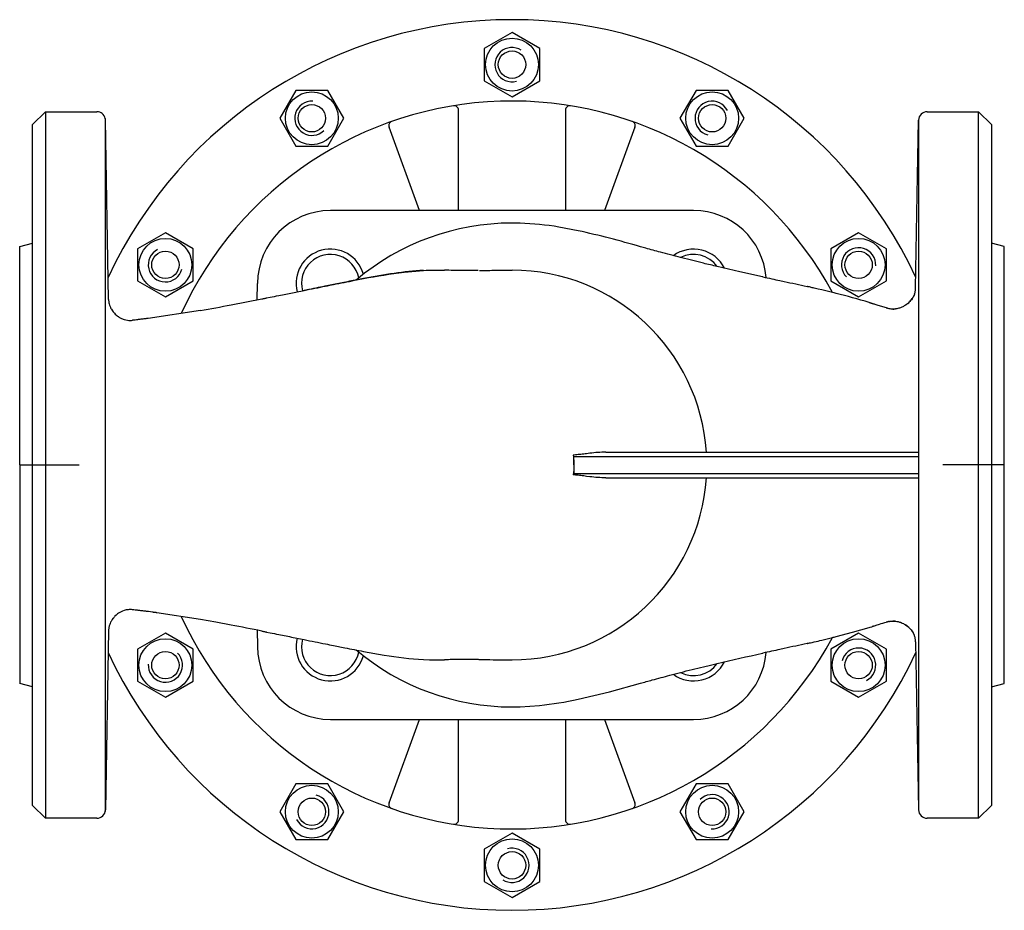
# Model space of a CAD drawing. Extents: x -214 to 16, y -39 to 169.
import ezdxf

# ---------------------------------------------------------------- set-up
doc = ezdxf.new("R2010")
doc.units = 0
doc.layers.get('0').update_dxf_attribs({"linetype": 'CONTINUOUS'})

# ---------------------------------------------------------------- blocks, each defined once
blk = doc.blocks.new('DMA160', base_point=(-192.84, -38.53))
at = {"color": 7}
for p, q in [((-98.51, 166.47), (-105.01, 162.72)), ((-92.01, 162.72), (-98.51, 166.47)), ((-105.01, 162.72), (-105.01, 155.21)), ((-92.01, 155.21), (-92.01, 162.72)), ((-105.01, 155.21), (-98.51, 151.46)), ((-98.51, 151.46), (-92.01, 155.21)), ((-149.01, 152.94), (-152.77, 146.44)), ((-141.51, 152.94), (-149.01, 152.94)), ((-137.76, 146.44), (-141.51, 152.94)), ((-55.51, 152.94), (-59.27, 146.44)), ((-48.01, 152.94), (-55.51, 152.94)), ((-44.26, 146.44), (-48.01, 152.94)), ((-152.77, 146.44), (-149.01, 139.94)), ((-141.51, 139.94), (-137.76, 146.44)), ((-59.27, 146.44), (-55.51, 139.94)), ((-48.01, 139.94), (-44.26, 146.44)), ((-149.01, 139.94), (-141.51, 139.94)), ((-55.51, 139.94), (-48.01, 139.94)), ((-179.48, 119.72), (-185.98, 115.97)), ((-172.98, 115.97), (-179.48, 119.72)), ((-17.54, 119.72), (-24.04, 115.97)), ((-11.04, 115.97), (-17.54, 119.72)), ((-185.98, 115.97), (-185.98, 108.46)), ((-172.98, 108.46), (-172.98, 115.97)), ((-24.04, 115.97), (-24.04, 108.46)), ((-11.04, 108.46), (-11.04, 115.97)), ((-185.98, 108.46), (-179.48, 104.71)), ((-179.48, 104.71), (-172.98, 108.46)), ((-24.04, 108.46), (-17.54, 104.71)), ((-17.54, 104.71), (-11.04, 108.46)), ((-11.12, 102.22), (-11.12, 102.22)), ((-179.48, 26.22), (-185.98, 22.47)), ((-172.98, 22.47), (-179.48, 26.22)), ((-17.54, 26.22), (-24.04, 22.47)), ((-11.04, 22.47), (-17.54, 26.22)), ((-185.98, 22.47), (-185.98, 14.96)), ((-172.98, 14.96), (-172.98, 22.47)), ((-24.04, 22.47), (-24.04, 14.96)), ((-11.04, 14.96), (-11.04, 22.47)), ((-185.98, 14.96), (-179.48, 11.21)), ((-179.48, 11.21), (-172.98, 14.96)), ((-24.04, 14.96), (-17.54, 11.21)), ((-17.54, 11.21), (-11.04, 14.96)), ((-149.01, -9.01), (-152.77, -15.51)), ((-141.51, -9.01), (-149.01, -9.01)), ((-137.76, -15.51), (-141.51, -9.01)), ((-55.51, -9.01), (-59.27, -15.51)), ((-48.01, -9.01), (-55.51, -9.01)), ((-44.26, -15.51), (-48.01, -9.01)), ((-152.77, -15.51), (-149.01, -22.01)), ((-141.51, -22.01), (-137.76, -15.51)), ((-59.27, -15.51), (-55.51, -22.01)), ((-48.01, -22.01), (-44.26, -15.51)), ((-98.51, -20.53), (-105.01, -24.28)), ((-92.01, -24.28), (-98.51, -20.53)), ((-149.01, -22.01), (-141.51, -22.01)), ((-55.51, -22.01), (-48.01, -22.01)), ((-105.01, -24.28), (-105.01, -31.79)), ((-92.01, -31.79), (-92.01, -24.28)), ((-105.01, -31.79), (-98.51, -35.54)), ((-98.51, -35.54), (-92.01, -31.79))]:
    blk.add_line(p, q, dxfattribs=at)
for points in [[(-15.09, 103.43, -0.000255), (-14.9, 103.38, -0.000236), (-14.72, 103.32, -0.000217), (-14.55, 103.27), (-14.5, 103.26), (-14.44, 103.24, -0.000089), (-14.38, 103.22), (-14.37, 103.22), (-14.36, 103.22, 0.006711), (-14.35, 103.21)], [(-11.12, 102.22, 0.000304), (-11.1, 102.21, 0.000201), (-11.08, 102.21), (-11.07, 102.2, 0.000119), (-11.06, 102.2, 0.000081), (-11.04, 102.19, 0.000043), (-11.02, 102.19), (-11, 102.18)]]:
    blk.add_lwpolyline(points, format="xyb", dxfattribs=at)
for centre, radius in [((-98.51, 158.97), 6.17), ((-98.51, 158.97), 3.2), ((-145.26, 146.44), 6.17), ((-51.76, 146.44), 6.17), ((-145.26, 146.44), 3.2), ((-51.76, 146.44), 3.2), ((-179.48, 112.22), 6.17), ((-17.54, 112.22), 6.17), ((-179.48, 112.22), 3.2), ((-17.54, 112.22), 3.2), ((-179.48, 18.72), 6.18), ((-17.54, 18.72), 6.18), ((-179.48, 18.72), 3.2), ((-17.54, 18.72), 3.2), ((-145.26, -15.51), 6.17), ((-51.76, -15.51), 6.18), ((-145.26, -15.51), 3.2), ((-51.76, -15.51), 3.2), ((-98.51, -28.03), 6.18), ((-98.51, -28.03), 3.2)]:
    blk.add_circle(centre, radius, dxfattribs=at)
for centre, radius, start, end in [((-98.51, 65.47), 104, 24.9105, 155.0905), ((-98.51, 158.97), 4, 57, 285), ((-145.26, 146.44), 4, 87, 315), ((-51.76, 146.44), 4, 27, 255), ((-179.48, 112.22), 4, 117, 345), ((-17.54, 112.22), 4, 357, 225), ((-98.51, 65.47), 104, 204.9095, 335.0895), ((-179.48, 18.72), 4, 177, 45), ((-17.54, 18.72), 4, 297, 165), ((-145.26, -15.51), 4, 207, 75), ((-51.76, -15.51), 4, 267, 135), ((-98.51, -28.03), 4, 237, 105)]:
    blk.add_arc(centre, radius, start, end, dxfattribs=at)

msp = doc.modelspace()

# ---------------------------------------------------------------- linework, layer by layer
at = {"color": 7}
for p, q in [((-210.51, 144.97), (-207.51, 147.97)), ((-207.51, 147.97), (-207.51, -17.03)), ((-207.51, 147.97), (-195.48, 147.97)), ((-111.01, 124.89), (-111.01, 148.38)), ((-86.01, 148.38), (-86.01, 124.89)), ((-1.55, 147.97), (10.49, 147.97)), ((13.49, 144.97), (10.49, 147.97)), ((10.49, -17.03), (10.49, 147.97)), ((-210.51, -14.03), (-210.51, 144.97)), ((-193.52, 146.38), (-193.52, -15.44)), ((-192.75, 104.13), (-193.48, 146)), ((-4.23, 106.78), (-3.54, 146)), ((-3.54, 146), (-3.54, 62.47)), ((13.49, 144.97), (13.49, -14.03)), ((-120.14, 124.89), (-127.24, 144.4)), ((-69.78, 144.4), (-76.88, 124.89)), ((-56.08, 124.89), (-140.94, 124.89)), ((-213.51, 116.47), (-210.51, 117.27)), ((16.49, 116.47), (13.49, 117.27)), ((-114.24, 110.96), (-114.24, 110.96)), ((-158.07, 104.04), (-157.94, 107.89)), ((-29.58, 107.16), (-29.58, 107.16)), ((-171.29, 101.57), (-183.48, 99.71)), ((-171.29, 101.57), (-171.29, 101.57)), ((-171.29, 101.57), (-171.29, 101.57)), ((-84.07, 67.47), (-10.67, 67.47)), ((-84.07, 65.47), (-84.07, 67.47)), ((-76.61, 68.47), (-10.97, 68.47)), ((-10.97, 68.47), (-3.54, 68.47)), ((-10.67, 67.47), (-3.54, 67.47)), ((-84.07, 65.47), (-84.07, 63.47)), ((-84.07, 63.47), (-10.67, 63.47)), ((-76.61, 62.47), (-10.97, 62.47)), ((-10.97, 62.47), (-3.54, 62.47)), ((-10.67, 63.47), (-3.54, 63.47)), ((-3.54, 62.47), (-3.54, -15.07)), ((-171.29, 29.37), (-181.5, 30.96)), ((-171.29, 29.37), (-171.29, 29.37)), ((-171.29, 29.37), (-171.29, 29.37)), ((-192.75, 26.8), (-193.48, -15.07)), ((-158.07, 26.9), (-157.94, 23.04)), ((-29.57, 23.78), (-29.58, 23.78)), ((-29.58, 23.78), (-29.58, 23.78)), ((-4.23, 24.15), (-3.54, -15.07)), ((-114.28, 19.97), (-114.27, 19.97)), ((-114.28, 19.97), (-114.28, 19.97)), ((-114.27, 19.97), (-114.27, 19.97)), ((-114.24, 19.97), (-114.24, 19.97)), ((-106.37, 20.03), (-106.38, 20.03)), ((-210.51, 13.66), (-213.51, 14.47)), ((13.49, 13.66), (16.49, 14.47)), ((-140.94, 6.04), (-56.08, 6.04)), ((-127.24, -13.46), (-120.14, 6.04)), ((-111.01, -17.44), (-111.01, 6.04)), ((-86.01, 6.04), (-86.01, -17.44)), ((-76.88, 6.04), (-69.78, -13.46)), ((-210.51, -14.03), (-207.51, -17.03)), ((10.49, -17.03), (13.49, -14.03)), ((-195.48, -17.03), (-207.51, -17.03)), ((10.49, -17.03), (-1.55, -17.03))]:
    msp.add_line(p, q, dxfattribs=at)
at = {"color": 1}
for p, q in [((-213.51, 65.47), (-213.51, 116.47)), ((16.49, 65.47), (16.49, 116.47)), ((-213.51, 65.47), (-199.59, 65.47)), ((-213.51, 65.47), (-213.51, 14.47)), ((16.49, 65.47), (2.1, 65.47)), ((16.49, 14.47), (16.49, 65.47))]:
    msp.add_line(p, q, dxfattribs=at)
at = {"color": 7}
for points in [[(-39.9, 109.4, -0.001148), (-39.91, 109.4), (-39.93, 109.41), (-39.94, 109.41, -0.000016), (-39.99, 109.42), (-45.27, 110.59), (-50.59, 111.82, -0.001644), (-53.77, 112.58), (-56.58, 113.27), (-59.13, 113.92, -0.002876), (-63.85, 115.16, -0.002021), (-67.28, 116.1), (-68.52, 116.44, 0.016403), (-83.03, 120.18), (-87.55, 121.03, 0.032244), (-96.62, 121.94), (-97.58, 121.96), (-98.51, 121.97)], [(-156.96, 104.26, 0.000102), (-156.95, 104.26), (-156.92, 104.26), (-156.9, 104.27, 0.000019), (-156.79, 104.29), (-156.68, 104.31), (-156.56, 104.34, 0.00014), (-156.16, 104.41), (-156.07, 104.43), (-156.02, 104.44, 0.000061), (-155.87, 104.47), (-155.03, 104.64, 0.000348), (-152.99, 105.05), (-151.7, 105.31, 0.000078), (-148.66, 105.92), (-147.46, 106.16, -0.000039), (-147.08, 106.24), (-145.82, 106.5, -0.000066), (-143.26, 107.01, -0.000092), (-141.03, 107.46), (-140.18, 107.63, -0.001298), (-135.27, 108.6), (-133.18, 109, -0.016863), (-123.73, 110.52), (-119.19, 110.91, -0.010614), (-116.55, 110.99), (-115.29, 110.99), (-114.28, 110.96)], [(-119.19, 110.91, 0.022423), (-126.03, 110.21, 0.011268), (-133.18, 109), (-134.73, 108.71, 0.001393), (-138.2, 108.02), (-140.18, 107.63, 0.000152), (-141.76, 107.31, 0.000073), (-143.79, 106.9, 0.000057), (-146, 106.46), (-147.08, 106.24)], [(-119.19, 110.91, 0.022423), (-126.03, 110.21, 0.011268), (-133.18, 109), (-134.73, 108.71, 0.001393), (-138.2, 108.02), (-140.18, 107.63, 0.000152), (-141.76, 107.31, 0.000073), (-143.79, 106.9, 0.000057), (-146, 106.46), (-147.08, 106.24)], [(-119.19, 110.91, 0.022423), (-126.03, 110.21, 0.011268), (-133.18, 109), (-134.73, 108.71, 0.001393), (-138.2, 108.02), (-140.18, 107.63, 0.000152), (-141.76, 107.31, 0.000073), (-143.79, 106.9, 0.000057), (-146, 106.46), (-147.08, 106.24)], [(-106.39, 110.9, 0.006535), (-106.58, 110.9), (-107.55, 110.9, -0.001613), (-109.43, 110.89), (-110.34, 110.89, -0.00315), (-112.22, 110.91, -0.003513), (-114.24, 110.96), (-114.26, 110.96), (-114.27, 110.96)], [(-106.09, 110.9, 0.000208), (-105.99, 110.9), (-105.93, 110.9), (-105.86, 110.91, 0.000196), (-105.45, 110.91, 0.000086), (-105.14, 110.91), (-104.18, 110.92, -0.0003), (-102.21, 110.95), (-100.63, 110.96), (-99.04, 110.97, -0.000345), (-98.64, 110.97), (-98.51, 110.97)], [(-39.9, 109.4, 0.000358), (-37.85, 108.96, 0.000021), (-35.91, 108.54), (-34.91, 108.33, -0.002346), (-29.58, 107.16)], [(-15.09, 103.43, 0.010201), (-22.8, 105.55), (-23.24, 105.66), (-23.67, 105.76, 0.002631), (-26.14, 106.36), (-27.03, 106.57), (-27.92, 106.78, 0.000715), (-28.82, 106.98), (-29.05, 107.04), (-29.27, 107.09, 0.000127), (-29.46, 107.13), (-29.48, 107.13), (-29.5, 107.14, 0.000018), (-29.52, 107.14), (-29.54, 107.15), (-29.55, 107.15, -0.000004), (-29.57, 107.15), (-29.57, 107.15), (-29.57, 107.15)], [(-4.47, 105.44, 0.018045), (-4.37, 105.76, 0.01637), (-4.31, 106.05), (-4.28, 106.23, 0.02191), (-4.24, 106.59), (-4.23, 106.78)], [(-192.75, 104.12, 0.007908), (-192.74, 103.98), (-192.73, 103.86), (-192.72, 103.74, 0.002607), (-192.72, 103.69), (-192.71, 103.62), (-192.7, 103.55, 0.025739), (-192.6, 103.1), (-192.52, 102.81), (-192.4, 102.49, 0.035843), (-192.1, 101.89), (-191.83, 101.47, 0.045743), (-191.18, 100.71), (-190.8, 100.38, 0.022913), (-190.45, 100.12, 0.032185), (-189.89, 99.79, 0.041058), (-189.14, 99.47), (-188.7, 99.35, 0.036917), (-187.99, 99.24, 0.030864), (-187.41, 99.24), (-187.18, 99.26)], [(-171.29, 101.57, 0.004125), (-164.14, 102.86), (-160.56, 103.55), (-156.96, 104.26)], [(-4.47, 105.44, -0.007619), (-4.52, 105.31), (-4.55, 105.23), (-4.59, 105.14, -0.025782), (-4.82, 104.68), (-4.92, 104.49, -0.0268), (-5.22, 104.06, -0.03114), (-5.65, 103.57), (-5.78, 103.44, -0.022382), (-6.14, 103.12, -0.026879), (-6.62, 102.77), (-6.75, 102.69), (-6.88, 102.61, -0.035999), (-7.6, 102.26, -0.037923), (-8.36, 102.03), (-8.63, 101.97), (-8.9, 101.93)], [(-6.62, 102.77, 0.015804), (-6.34, 102.96, 0.018839), (-6.02, 103.22, 0.021798), (-5.67, 103.54), (-5.49, 103.73, 0.023439), (-5.16, 104.13, 0.021111), (-4.91, 104.51, 0.018334), (-4.72, 104.84, 0.014833), (-4.59, 105.12)], [(-14.35, 103.21, -0.000585), (-14.1, 103.14, -0.000798), (-13.75, 103.03, -0.000877), (-13.3, 102.9, -0.000916), (-12.74, 102.73), (-11.93, 102.47), (-11.12, 102.22)], [(-11, 102.18, -0.000022), (-10.99, 102.18), (-10.98, 102.17, -0.000002), (-10.94, 102.16), (-10.91, 102.15, -0.000004), (-10.83, 102.13), (-10.77, 102.11), (-10.72, 102.09)], [(-10.72, 102.09, 0.027235), (-10.27, 101.98, 0.026411), (-9.82, 101.92), (-9.67, 101.91, 0.018239), (-9.35, 101.9), (-9.24, 101.91), (-9.11, 101.91, 0.006931), (-8.98, 101.92), (-8.96, 101.93), (-8.95, 101.93, 0.001075), (-8.93, 101.93), (-8.91, 101.93), (-8.9, 101.93)], [(-9.57, 101.9, 0.009518), (-9.43, 101.9), (-9.35, 101.9)], [(-183.48, 99.71, -0.000764), (-183.6, 99.7), (-183.61, 99.7), (-183.64, 99.69, -0.000024), (-183.66, 99.69), (-183.7, 99.68), (-183.72, 99.68, -0.000314), (-184.07, 99.64), (-184.54, 99.58, -0.000826), (-185.41, 99.47, -0.000745), (-186.19, 99.37, -0.000651), (-186.87, 99.29), (-187.18, 99.26)], [(-76.61, 68.47, 0.019471), (-78.41, 68.39, 0.009285), (-80.34, 68.2), (-81.07, 68.11, -0.000672), (-82.45, 67.95, -0.006633), (-83.66, 67.82), (-84.2, 67.78)], [(-84.2, 67.78, -0.013924), (-84.1, 66.63), (-84.08, 66.05), (-84.07, 65.47)], [(-84.07, 67.47, 0.038801), (-84.07, 67.53, 0.034155), (-84.09, 67.58, 0.028875), (-84.11, 67.63), (-84.12, 67.66, 0.029314), (-84.16, 67.72, 0.025643), (-84.2, 67.78)], [(-84.07, 65.47, -0.013911), (-84.1, 64.31), (-84.14, 63.73), (-84.2, 63.15)], [(-84.07, 63.47, -0.036747), (-84.07, 63.41, -0.034909), (-84.09, 63.35, -0.032155), (-84.11, 63.3), (-84.12, 63.27, -0.029169), (-84.16, 63.21, -0.023073), (-84.2, 63.15)], [(-76.61, 62.47, -0.019471), (-78.41, 62.54, -0.009285), (-80.34, 62.73), (-81.07, 62.82, 0.000672), (-82.45, 62.99, 0.006633), (-83.66, 63.11), (-84.2, 63.15)], [(-187.18, 31.68, 0.054987), (-188.15, 31.68, 0.050784), (-189.09, 31.48), (-189.48, 31.34, 0.03358), (-190.15, 31, 0.025564), (-190.65, 30.67, 0.016734), (-190.97, 30.41), (-191.27, 30.13, 0.031319), (-191.74, 29.58, 0.025165), (-192.07, 29.11, 0.01738), (-192.26, 28.76), (-192.38, 28.48), (-192.48, 28.23, 0.017304), (-192.58, 27.93), (-192.6, 27.84), (-192.62, 27.76, 0.022078), (-192.7, 27.37), (-192.71, 27.31), (-192.72, 27.24, 0.002467), (-192.72, 27.2), (-192.73, 27.07), (-192.74, 26.96, 0.009444), (-192.75, 26.82)], [(-183.48, 31.22, 0.000764), (-183.6, 31.24), (-183.61, 31.24), (-183.64, 31.24, 0.000024), (-183.66, 31.25), (-183.7, 31.25), (-183.72, 31.25, 0.000314), (-184.07, 31.3), (-184.54, 31.36, 0.000826), (-185.41, 31.47, 0.000745), (-186.19, 31.56, 0.000651), (-186.87, 31.64), (-187.18, 31.68)], [(-181.5, 30.96, 0.000002), (-181.61, 30.97, -0.000011), (-181.72, 30.99, -0.000017), (-181.86, 31, -0.000019), (-182.02, 31.03, -0.000017), (-182.23, 31.05, -0.000014), (-182.49, 31.09), (-182.97, 31.15), (-183.45, 31.22)], [(-156.96, 26.68, 0.001845), (-164.14, 28.07), (-167.72, 28.74), (-171.29, 29.37)], [(-29.55, 23.78, 0.000005), (-29.54, 23.79), (-29.54, 23.79), (-29.53, 23.79, 0.00002), (-29.51, 23.79), (-29.49, 23.8), (-29.48, 23.8, 0.000024), (-29.45, 23.81), (-29.41, 23.82), (-29.36, 23.83, 0.000021), (-29.34, 23.83), (-29.3, 23.84), (-29.25, 23.85, 0.00033), (-28.82, 23.95), (-28.37, 24.05), (-27.92, 24.15, 0.001638), (-26.14, 24.57), (-24.91, 24.86), (-23.67, 25.17, 0.001027), (-22.8, 25.39), (-18.94, 26.4), (-15.09, 27.5, 0.000721), (-14.55, 27.66), (-14.5, 27.68), (-14.44, 27.69, 0.000073), (-14.39, 27.71)], [(-11.13, 28.71, -0.00184), (-12.74, 28.21), (-13.01, 28.12, -0.000765), (-13.49, 27.98, -0.000701), (-13.89, 27.86, -0.000579), (-14.18, 27.77, -0.000287), (-14.39, 27.71)], [(-11.02, 28.75, 0.000042), (-11.04, 28.74, 0.000076), (-11.06, 28.73, 0.000112), (-11.07, 28.73), (-11.08, 28.73, 0.000211), (-11.1, 28.72, 0.000309), (-11.12, 28.72)], [(-10.72, 28.84, -0.000005), (-10.87, 28.79), (-10.89, 28.79), (-10.91, 28.78, -0.000003), (-10.95, 28.77, -0.000002), (-10.98, 28.76), (-10.99, 28.75), (-11, 28.75, 0.000029), (-11.02, 28.75)], [(-10.44, 28.92, 0.008373), (-10.58, 28.88, 0.00868), (-10.71, 28.84)], [(-10.44, 28.92, -0.01771), (-10.14, 28.98), (-9.82, 29.02), (-9.5, 29.03, -0.030459), (-8.91, 29), (-8.59, 28.95), (-8.3, 28.89, -0.032805), (-7.62, 28.68, -0.025091), (-7.08, 28.43), (-6.87, 28.32, -0.012782), (-6.62, 28.16), (-6.3, 27.94, -0.026108), (-5.81, 27.53), (-5.64, 27.35, -0.026088), (-5.28, 26.95), (-5.09, 26.7, -0.026884), (-4.81, 26.25), (-4.68, 25.99, -0.01222), (-4.58, 25.77), (-4.53, 25.65), (-4.48, 25.53, -0.002232), (-4.47, 25.49)], [(-8.91, 29, 0.014704), (-9.18, 29.03, 0.014789), (-9.44, 29.03), (-9.58, 29.03)], [(-4.59, 25.81, 0.016701), (-4.72, 26.08, 0.019859), (-4.9, 26.41, 0.022372), (-5.15, 26.78, 0.024527), (-5.47, 27.18), (-5.73, 27.45, 0.03342), (-6.31, 27.94), (-6.62, 28.16)], [(-156.96, 26.68, -0.00002), (-156.95, 26.67), (-156.92, 26.67), (-156.9, 26.67, -0.000019), (-156.79, 26.64), (-156.68, 26.62), (-156.56, 26.6, -0.00014), (-156.16, 26.52), (-156.07, 26.5), (-156.02, 26.49, -0.000061), (-155.87, 26.46), (-155.03, 26.29, -0.000348), (-152.99, 25.88), (-151.7, 25.63, -0.000075), (-148.36, 24.95), (-147.08, 24.69, 0.000068), (-144.52, 24.18, 0.000073), (-142.07, 23.69, 0.000136), (-140.18, 23.31), (-137.58, 22.79, 0.002116), (-133.18, 21.93), (-128.37, 21.08, 0.026783), (-119.19, 20.02), (-117.78, 19.96), (-116.55, 19.94, 0.009667), (-114.28, 19.97)], [(-4.23, 24.15, 0.016714), (-4.24, 24.43, 0.018219), (-4.28, 24.73), (-4.31, 24.88, 0.017568), (-4.37, 25.17, 0.019199), (-4.47, 25.49)], [(-29.58, 23.78, -0.00233), (-34.91, 22.61), (-35.91, 22.39, 0.000022), (-37.86, 21.97, 0.000381), (-39.92, 21.53)], [(-98.51, 8.97, 0.007758), (-96.64, 9), (-92.08, 9.3, 0.02661), (-83.04, 10.75), (-75.76, 12.5), (-68.53, 14.49, -0.001433), (-65.74, 15.26, -0.002978), (-61.66, 16.36), (-59.13, 17.02, -0.003245), (-53.77, 18.35), (-52.18, 18.74), (-50.59, 19.11, -0.004325), (-39.99, 21.51), (-39.96, 21.52), (-39.94, 21.52), (-39.93, 21.52)], [(-106.39, 20.03, -0.006535), (-106.58, 20.03), (-107.55, 20.04, 0.001613), (-109.43, 20.04), (-110.19, 20.04, 0.002523), (-111.74, 20.03, 0.002875), (-113.37, 20), (-114.24, 19.97)], [(-106.29, 20.03, -0.000803), (-106.25, 20.03), (-106.19, 20.03), (-106.12, 20.03, -0.00006), (-106.09, 20.03), (-106.05, 20.03), (-105.99, 20.03, -0.000141), (-105.86, 20.03), (-105.65, 20.03, -0.000134), (-105.27, 20.02), (-105.14, 20.02, 0.000152), (-102.21, 19.99), (-100.63, 19.97), (-99.04, 19.97, 0.000345), (-98.64, 19.97), (-98.51, 19.97)]]:
    msp.add_lwpolyline(points, format="xyb", dxfattribs=at)
for centre, radius, start, end in [((-98.51, 65.47), 85, 28.2995, 155.3759), ((-195.48, 145.97), 2, 11.9018, 90), ((-112.01, 148.38), 1, 0, 99.2484), ((-85.01, 148.38), 1, 80.7516, 180), ((-1.55, 145.97), 2, 90, 179), ((-195.48, 145.97), 2, 1, 11.9018), ((-126.3, 144.74), 1, 109.3179, 200), ((-70.72, 144.74), 1, 340, 70.6821), ((-140.94, 107.89), 17, 90, 180), ((-56.08, 107.89), 17, 4.5336, 90), ((-98.51, 65.47), 56.5, 90, 130.1274), ((-140.94, 107.89), 8, 15.5669, 194.3073), ((-56.08, 107.89), 8, 26.1954, 126.1849), ((-140.94, 107.89), 6.75, 10.9687, 194.8445), ((-56.08, 107.89), 6.75, 35.5751, 116.8235), ((-98.51, 65.47), 45.5, 3.7805, 90), ((-98.51, 65.47), 45.5, 270, 356.2195), ((-98.51, 65.47), 85, 204.6115, 331.7005), ((-140.94, 23.04), 17, 180, 270), ((-140.94, 23.04), 8, 165.6927, 344.4331), ((-140.94, 23.04), 6.75, 165.1555, 349.0313), ((-98.51, 65.47), 56.5, 229.8726, 270), ((-56.08, 23.04), 17, 270, 355.4664), ((-56.08, 23.04), 8, 233.8151, 333.8046), ((-56.08, 23.04), 6.75, 243.1765, 324.4249), ((-126.3, -13.8), 1, 160, 250.6821), ((-70.72, -13.8), 1, 289.3179, 20), ((-195.48, -15.03), 2, 270, 359), ((-1.55, -15.03), 2, 181, 270), ((-112.01, -17.44), 1, 260.7516, 0), ((-85.01, -17.44), 1, 180, 279.2484)]:
    msp.add_arc(centre, radius, start, end, dxfattribs=at)

# ---------------------------------------------------------------- block references
msp.add_blockref('DMA160', (-192.84, -38.53))

doc.saveas('drawing.dxf')
